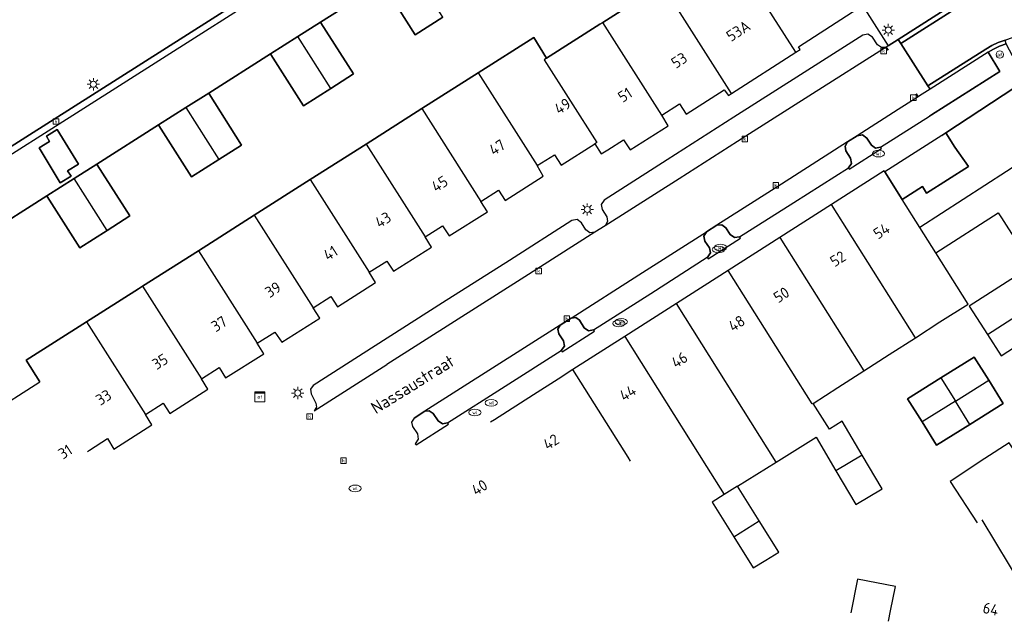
# Model space of a CAD drawing. Header units: metres. Extents: x 197147 to 199131, y 355511 to 356703.
# Tile 14 of 225: x 197582 to 197663, y 355751 to 355800. Entities that reach past the tile are written whole.
import ezdxf
from ezdxf.enums import TextEntityAlignment as Align

# ---------------------------------------------------------------- set-up
doc = ezdxf.new("R2010")
doc.units = ezdxf.units.M
for name, color, linetype in [('B-WE-GR-GRAS-GV', 252, 'Continuous'), ('B-WE-IE-MEUBILAIR_WEGMEUBILAIR-GV', 252, 'Continuous'), ('B-WE-IE-MEUBILAIR_WEGMEUBILAIR-S', 252, 'Continuous'), ('B-WE-KL-ET_LS_SR_KAST-S', 252, 'Continuous'), ('B-WE-OG-BEBOUWING-GV', 252, 'Continuous'), ('B-WE-OG-BEBOUWING_HUISNUMMER-T18', 252, 'Continuous'), ('B-WE-OG-BEBOUWING_STRAATNAAM-T35', 252, 'Continuous'), ('B-WE-OG-TERREIN_ERF-GV', 252, 'Continuous'), ('B-WE-RI-HWA_KOLK-S', 253, 'Continuous'), ('B-WE-VH-GOOT-G', 253, 'Continuous'), ('B-WE-VH-ONVERHARD-GV', 253, 'Continuous'), ('B-WE-VH-VERHARDING_BETONSTRAATSTEEN-GV', 253, 'Continuous'), ('B-WE-VH-VERHARDING_OPEN-GV', 253, 'Continuous'), ('B-WE-VH-VERHARDING_STRAATBAKSTEEN-GV', 253, 'Continuous'), ('B-WE-VH-VERHARDING_TEGEL-GV', 253, 'Continuous')]:
    doc.layers.add(name, color=color, linetype=linetype)
doc.styles.add('NLCS-ISO-M-T18', font='NLCS-ISO.ttf', dxfattribs={"height": 1.8})
doc.styles.add('NLCS-ISO-M200-T25', font='NLCS-ISO.ttf')

# ---------------------------------------------------------------- blocks, each defined once
blk = doc.blocks.new('BGT-ELEKTRAKAST-SO')
at = {"color": 0, "linetype": 'ByBlock', "lineweight": 18}
for points in [[(-2, 2), (2, 2), (2, 1.68), (-2, 1.68)], [(-2, 1.52), (2, 1.52), (2, -2), (-2, -2)]]:
    blk.add_lwpolyline(points, close=True, dxfattribs=at)
at = {"color": 0, "linetype": 'ByBlock', "lineweight": 18, "style": 'NLCS-ISO-M-T18'}
blk.add_text('et', height=1.5, dxfattribs=at).set_placement((0, 0), align=Align.MIDDLE_CENTER)
blk = doc.blocks.new('BGT-AFSLUITPAAL-SO')
at = {"color": 0, "linetype": 'ByBlock', "lineweight": 18}
blk.add_circle((0, 0), 1.5, dxfattribs=at)
at = {"color": 0, "linetype": 'ByBlock', "lineweight": 18, "style": 'NLCS-ISO-M-T18'}
blk.add_text('af', height=1.5, dxfattribs=at).set_placement((0, 0), align=Align.MIDDLE_CENTER)
blk = doc.blocks.new('BGT-LICHTMAST-SO')
at = {"color": 0, "linetype": 'ByBlock', "lineweight": 18}
for points in [[(-1.25, 0), (-2, 0)], [(-1.41, 1.41), (-0.88, 0.88)], [(0, 2), (0, 1.25)], [(0.88, 0.88), (1.41, 1.41)], [(2, 0), (1.25, 0)], [(-1.41, -1.41), (-0.88, -0.88)], [(0, -1.25), (0, -2)], [(0.88, -0.88), (1.41, -1.41)]]:
    blk.add_lwpolyline(points, dxfattribs=at)
blk.add_circle((0, 0), 1, dxfattribs=at)
blk = doc.blocks.new('BGT-WATERLEIDINGPUT-SO')
at = {"color": 0, "linetype": 'ByBlock', "lineweight": 18}
blk.add_ellipse((0, 0), major_axis=(2.5, 0), ratio=0.54, dxfattribs=at)
at = {"color": 0, "linetype": 'ByBlock', "lineweight": 18, "style": 'NLCS-ISO-M-T18'}
blk.add_text('wl', height=1.5, dxfattribs=at).set_placement((0, 0), align=Align.MIDDLE_CENTER)
blk = doc.blocks.new('BGT-KOLK-SO')
at = {"color": 0, "linetype": 'ByBlock', "lineweight": 18}
blk.add_lwpolyline([(-0.045, -0.045), (0.045, -0.045), (0.045, 0.045), (-0.045, 0.045)], close=True, dxfattribs=at)
at = {"color": 0, "linetype": 'ByBlock', "lineweight": 18, "style": 'NLCS-ISO-M-T18'}
blk.add_text('k', height=0.06, dxfattribs=at).set_placement((0, 0), align=Align.MIDDLE_CENTER)

msp = doc.modelspace()

# ---------------------------------------------------------------- linework, layer by layer
at = {"layer": 'B-WE-GR-GRAS-GV', "flags": 128}
msp.add_lwpolyline([(197568.675, 355788.295), (197568.667, 355788.272), (197575.488, 355785.974), (197605.572, 355805.107), (197608.752, 355818.73), (197595.233, 355840.95), (197587.146, 355843.64), (197568.675, 355788.295)], dxfattribs=at)
at = {"layer": 'B-WE-IE-MEUBILAIR_WEGMEUBILAIR-GV', "flags": 128}
for points in [[(197650.702, 355790.814), (197649.929, 355790.318), (197649.712, 355789.976), (197649.78, 355789.577), (197650.159, 355788.98), (197650.233, 355788.56), (197649.989, 355788.211), (197650.063, 355788.096), (197652.692, 355789.77), (197652.616, 355789.882), (197652.203, 355789.809), (197651.858, 355790.049), (197651.484, 355790.63), (197651.131, 355790.883), (197650.702, 355790.814)], [(197638.476, 355780.922), (197638.567, 355780.788), (197641.193, 355782.463), (197641.125, 355782.59), (197640.698, 355782.519), (197640.345, 355782.768), (197639.987, 355783.327), (197639.663, 355783.567), (197639.262, 355783.524), (197638.427, 355782.992), (197638.213, 355782.642), (197638.301, 355782.242), (197638.677, 355781.676), (197638.753, 355781.283), (197638.526, 355780.954), (197638.476, 355780.922)], [(197629.223, 355774.999), (197628.802, 355774.929), (197628.452, 355775.174), (197628.06, 355775.787), (197627.762, 355776.004), (197627.395, 355775.966), (197626.496, 355775.394), (197626.307, 355775.055), (197626.391, 355774.676), (197626.763, 355774.103), (197626.842, 355773.672), (197626.59, 355773.313), (197626.663, 355773.214), (197629.293, 355774.885), (197629.223, 355774.999)], [(197615.454, 355768.361), (197614.585, 355767.808), (197614.392, 355767.484), (197614.469, 355767.115), (197614.858, 355766.516), (197614.935, 355766.083), (197614.681, 355765.724), (197614.763, 355765.634), (197617.386, 355767.31), (197617.321, 355767.427), (197617.312, 355767.421), (197616.905, 355767.347), (197616.562, 355767.577), (197616.144, 355768.195), (197615.831, 355768.412), (197615.454, 355768.361)]]:
    msp.add_lwpolyline(points, dxfattribs=at)
at = {"layer": 'B-WE-OG-BEBOUWING-GV', "flags": 128}
for points in [[(197645.718, 355797.626), (197646.071, 355797.853), (197645.921, 355798.056), (197651.147, 355801.435), (197649.812, 355803.461), (197649.766, 355803.53), (197649.393, 355803.326), (197645.532, 355809.603), (197643.981, 355811.94), (197639.23, 355807.977), (197641.342, 355804.481)], [(197616.931, 355800.483), (197614.251, 355804.704), (197612.005, 355803.28), (197612.032, 355803.238), (197614.682, 355799.057), (197616.931, 355800.483)], [(197640.457, 355794.252), (197645.718, 355797.626), (197641.342, 355804.481), (197638.28, 355802.531), (197636.088, 355801.135)], [(197634.796, 355792.507), (197636.234, 355793.411), (197636.753, 355792.568), (197639.873, 355794.575), (197640.206, 355794.091), (197640.457, 355794.252), (197636.088, 355801.135), (197636.048, 355801.11), (197634.765, 355803.119), (197629.975, 355800.062)], [(197607.796, 355794.679), (197609.647, 355795.854), (197606.995, 355800.034), (197606.968, 355800.076), (197605.115, 355798.9)], [(197632.198, 355789.666), (197635.293, 355791.64), (197634.796, 355792.507), (197629.975, 355800.062), (197629.728, 355799.904), (197625.383, 355797.132), (197625.197, 355797.013), (197629.497, 355790.276), (197629.311, 355790.157), (197629.837, 355789.338), (197630.375, 355789.682), (197631.654, 355790.499), (197632.198, 355789.666)], [(197607.796, 355794.679), (197605.115, 355798.9), (197602.896, 355797.492), (197602.923, 355797.45), (197605.575, 355793.27), (197607.796, 355794.679)], [(197625.383, 355797.132), (197624.343, 355798.83), (197619.811, 355795.948), (197624.62, 355788.387), (197626.04, 355789.278), (197626.579, 355788.43), (197629.311, 355790.157)], [(197619.811, 355795.948), (197615.221, 355793.028), (197620.031, 355785.466), (197621.468, 355786.395), (197622.019, 355785.554), (197625.124, 355787.527), (197624.62, 355788.387)], [(197668.165, 355791.334), (197665.776, 355795.031), (197664.42, 355795.323), (197657.933, 355791.046), (197658.675, 355789.899), (197659.785, 355788.317), (197656.356, 355786.139), (197656.018, 355786.672), (197654.372, 355785.627)], [(197597.85, 355794.287), (197596.001, 355793.114), (197598.682, 355788.893), (197600.529, 355790.065), (197597.877, 355794.245), (197597.85, 355794.287)], [(197596.001, 355793.114), (197593.774, 355791.701), (197593.801, 355791.659), (197596.453, 355787.479), (197598.682, 355788.893)], [(197615.221, 355793.028), (197610.679, 355790.14), (197615.486, 355782.582), (197616.913, 355783.49), (197617.458, 355782.661), (197620.568, 355784.632), (197620.031, 355785.466)], [(197657.108, 355781.272), (197662.193, 355784.549), (197662.464, 355784.129), (197663.656, 355782.267), (197670.971, 355786.989), (197669.623, 355789.076), (197668.165, 355791.334), (197655.8, 355783.353)], [(197610.679, 355790.14), (197606.123, 355787.242), (197610.926, 355779.689), (197612.359, 355780.597), (197612.912, 355779.774), (197616.018, 355781.744), (197615.486, 355782.582)], [(197589.564, 355783.107), (197591.414, 355784.282), (197588.76, 355788.461), (197588.733, 355788.503), (197586.883, 355787.328)], [(197655.453, 355774.364), (197657.452, 355775.643), (197659.75, 355777.102), (197657.569, 355780.538), (197657.108, 355781.272), (197655.8, 355783.353), (197654.372, 355785.627), (197652.952, 355787.888), (197652.914, 355787.948), (197648.616, 355785.206)], [(197589.564, 355783.107), (197586.883, 355787.328), (197584.655, 355785.913), (197584.682, 355785.871), (197587.336, 355781.692), (197589.564, 355783.107)], [(197606.123, 355787.242), (197601.57, 355784.346), (197606.371, 355776.798), (197607.815, 355777.717), (197608.353, 355776.882), (197611.442, 355778.851), (197610.926, 355779.689)], [(197663.656, 355782.267), (197664.965, 355780.224), (197659.841, 355776.92), (197661.331, 355774.61), (197673.779, 355782.644), (197670.971, 355786.989)], [(197655.453, 355774.364), (197648.616, 355785.206), (197644.401, 355782.517), (197651.246, 355771.663), (197653.311, 355772.994), (197655.453, 355774.364)], [(197601.57, 355784.346), (197597.013, 355781.447), (197601.811, 355773.903), (197603.236, 355774.809), (197603.801, 355773.989), (197606.907, 355775.966), (197606.371, 355776.798)], [(197644.401, 355782.517), (197640.186, 355779.828)], [(197661.331, 355774.61), (197662.439, 355772.891), (197664.151, 355773.995), (197665.861, 355771.28), (197669.267, 355773.575), (197676.584, 355778.297), (197675.483, 355780.007), (197673.779, 355782.644)], [(197597.013, 355781.447), (197592.458, 355778.551), (197597.253, 355771.012), (197598.7, 355771.929), (197599.232, 355771.094), (197602.343, 355773.056), (197601.811, 355773.903)], [(197651.106, 355764.8), (197649.481, 355767.554), (197648.457, 355766.899), (197647.108, 355769.006), (197647.038, 355768.961), (197640.186, 355779.828), (197635.971, 355777.139)], [(197592.458, 355778.551), (197592.121, 355778.337), (197587.902, 355775.653), (197592.701, 355768.108), (197594.13, 355769.013), (197594.682, 355768.183), (197597.793, 355770.158), (197597.253, 355771.012)], [(197640.959, 355762.249), (197644.114, 355764.222), (197635.971, 355777.139), (197631.755, 355774.449), (197638.436, 355763.855), (197639.876, 355761.572)], [(197587.902, 355775.653), (197582.984, 355772.525), (197584.095, 355770.778)], [(197631.755, 355774.449), (197627.54, 355771.76)], [(197661.431, 355770.891), (197660.248, 355772.784), (197657.528, 355771.085), (197658.711, 355769.192), (197661.431, 355770.891)], [(197632.237, 355764.311), (197632.036, 355764.629), (197627.54, 355771.76), (197626.33, 355770.988), (197624.318, 355769.704), (197621.136, 355767.674), (197620.831, 355767.479)], [(197647.108, 355769.006), (197649.123, 355770.296), (197651.246, 355771.663)], [(197657.528, 355771.085), (197654.808, 355769.385), (197655.991, 355767.492)], [(197659.893, 355767.299), (197662.613, 355768.998), (197661.431, 355770.891)], [(197659.893, 355767.299), (197658.711, 355769.192), (197655.991, 355767.492), (197657.173, 355765.599), (197659.893, 355767.299)], [(197587.967, 355765.092), (197588.149, 355765.208), (197589.599, 355766.134), (197590.128, 355765.29), (197593.225, 355767.265), (197592.701, 355768.108)], [(197644.114, 355764.222), (197647.357, 355766.25), (197648.971, 355763.515)], [(197660.871, 355759.506), (197665.322, 355752.134), (197665.707, 355752.366), (197670.07, 355755.254), (197670.063, 355755.264), (197669.886, 355755.53), (197668.661, 355757.382), (197670.444, 355758.562), (197666.969, 355763.811), (197665.186, 355762.631), (197663.089, 355765.798), (197661.108, 355764.504), (197658.277, 355762.655), (197660.486, 355759.274)], [(197648.971, 355763.515), (197650.584, 355760.779), (197652.731, 355762.045), (197651.106, 355764.8), (197648.971, 355763.515)], [(197640.652, 355758.133), (197642.723, 355759.428), (197640.959, 355762.249), (197639.876, 355761.572), (197638.888, 355760.954), (197640.652, 355758.133)], [(197640.652, 355758.133), (197642.238, 355755.598), (197643.272, 355756.244), (197644.309, 355756.892), (197642.723, 355759.428)], [(197653.253, 355751.249), (197653.423, 355752.097), (197653.818, 355754.073), (197650.734, 355754.69), (197650.186, 355751.95)]]:
    msp.add_lwpolyline(points, dxfattribs=at)
at = {"layer": 'B-WE-OG-TERREIN_ERF-GV', "flags": 128}
for points in [[(197612.005, 355803.28), (197606.968, 355800.076), (197606.995, 355800.034), (197609.647, 355795.854), (197607.796, 355794.679), (197605.575, 355793.27), (197602.923, 355797.45), (197602.896, 355797.492), (197597.85, 355794.287), (197597.877, 355794.245), (197600.529, 355790.065), (197598.682, 355788.893), (197596.453, 355787.479), (197593.801, 355791.659), (197593.774, 355791.701), (197588.733, 355788.503), (197588.76, 355788.461), (197591.414, 355784.282), (197589.564, 355783.107), (197587.336, 355781.692), (197584.682, 355785.871), (197584.655, 355785.913), (197579.616, 355782.712)], [(197579.893, 355768.105), (197584.095, 355770.778), (197582.984, 355772.525), (197587.902, 355775.653), (197592.121, 355778.337), (197592.458, 355778.551), (197597.013, 355781.447), (197601.57, 355784.346), (197606.123, 355787.242), (197610.679, 355790.14), (197615.221, 355793.028), (197619.811, 355795.948), (197624.343, 355798.83), (197625.383, 355797.132), (197629.728, 355799.904), (197629.975, 355800.062), (197634.765, 355803.119)], [(197616.931, 355800.483), (197614.682, 355799.057), (197612.032, 355803.238)], [(197652.952, 355787.888), (197654.372, 355785.627), (197656.018, 355786.672), (197656.356, 355786.139), (197659.785, 355788.317), (197658.675, 355789.899), (197657.933, 355791.046), (197657.594, 355790.831), (197652.952, 355787.888)], [(197659.893, 355767.299), (197657.173, 355765.599), (197655.991, 355767.492), (197654.808, 355769.385), (197657.528, 355771.085), (197660.248, 355772.784), (197661.431, 355770.891), (197662.613, 355768.998), (197659.893, 355767.299)]]:
    msp.add_lwpolyline(points, dxfattribs=at)
at = {"layer": 'B-WE-VH-GOOT-G', "flags": 128}
for points in [[(197575.713, 355785.48), (197606.011, 355804.761), (197609.3, 355818.829), (197595.568, 355841.388), (197586.99, 355844.248), (197568.361, 355788.398), (197568.675, 355788.295)], [(197654.259, 355798.349), (197658.961, 355801.339)], [(197654.259, 355798.349), (197654.053, 355798.673)], [(197656.475, 355794.875), (197661.195, 355797.88), (197661.677, 355798.166), (197662.201, 355798.414), (197662.764, 355798.617)], [(197653.237, 355797.781), (197653.067, 355798.046)], [(197655.67, 355793.993), (197655.509, 355794.243)], [(197656.647, 355794.619), (197656.475, 355794.875)]]:
    msp.add_lwpolyline(points, dxfattribs=at)
at = {"layer": 'B-WE-VH-ONVERHARD-GV', "flags": 128}
for points in [[(197650.702, 355790.814), (197649.929, 355790.318), (197649.712, 355789.976), (197649.78, 355789.577), (197650.159, 355788.98), (197650.233, 355788.56), (197649.989, 355788.211), (197650.063, 355788.096), (197652.692, 355789.77), (197652.616, 355789.882), (197652.203, 355789.809), (197651.858, 355790.049), (197651.484, 355790.63), (197651.131, 355790.883), (197650.702, 355790.814)], [(197639.262, 355783.524), (197638.427, 355782.992), (197638.213, 355782.642), (197638.301, 355782.242), (197638.677, 355781.676), (197638.753, 355781.283), (197638.526, 355780.954), (197638.476, 355780.922), (197638.567, 355780.788), (197641.193, 355782.463), (197641.125, 355782.59), (197640.698, 355782.519), (197640.345, 355782.768), (197639.987, 355783.327), (197639.663, 355783.567), (197639.262, 355783.524)], [(197626.496, 355775.394), (197626.307, 355775.055), (197626.391, 355774.676), (197626.763, 355774.103), (197626.842, 355773.672), (197626.59, 355773.313), (197626.663, 355773.214), (197629.293, 355774.885), (197629.223, 355774.999), (197628.802, 355774.929), (197628.452, 355775.174), (197628.06, 355775.787), (197627.762, 355776.004), (197627.395, 355775.966), (197626.496, 355775.394)], [(197614.681, 355765.724), (197614.763, 355765.634), (197617.386, 355767.31), (197617.321, 355767.427), (197617.312, 355767.421), (197616.905, 355767.347), (197616.562, 355767.577), (197616.144, 355768.195), (197615.831, 355768.412), (197615.454, 355768.361), (197614.585, 355767.808), (197614.392, 355767.484), (197614.469, 355767.115), (197614.858, 355766.516), (197614.935, 355766.083), (197614.681, 355765.724)]]:
    msp.add_lwpolyline(points, dxfattribs=at)
at = {"layer": 'B-WE-VH-VERHARDING_BETONSTRAATSTEEN-GV', "flags": 128}
for points in [[(197568.675, 355788.295), (197587.146, 355843.64), (197595.233, 355840.95), (197608.752, 355818.73), (197605.572, 355805.107), (197575.488, 355785.974)], [(197579.616, 355782.712), (197584.655, 355785.913), (197586.883, 355787.328), (197588.733, 355788.503), (197593.774, 355791.701), (197596.001, 355793.114), (197597.85, 355794.287), (197602.896, 355797.492), (197605.115, 355798.9), (197606.968, 355800.076), (197612.005, 355803.28)], [(197658.961, 355801.339), (197658.785, 355801.685), (197654.053, 355798.673), (197654.259, 355798.349), (197658.961, 355801.339)], [(197653.067, 355798.046), (197652.683, 355797.999), (197652.367, 355798.223), (197651.947, 355798.849), (197651.586, 355799.093), (197651.158, 355799.014), (197646.086, 355795.78), (197640.661, 355792.321), (197635.225, 355788.855), (197630.08, 355785.575), (197629.836, 355785.224), (197629.912, 355784.804), (197630.296, 355784.208), (197630.365, 355783.82), (197630.162, 355783.483)], [(197654.053, 355798.673), (197653.236, 355798.153), (197653.067, 355798.046), (197653.237, 355797.781)], [(197656.475, 355794.875), (197654.259, 355798.349)], [(197661.386, 355797.622), (197661.814, 355797.88), (197662.31, 355798.118), (197662.843, 355798.313), (197662.764, 355798.617), (197662.201, 355798.414), (197661.677, 355798.166), (197661.195, 355797.88), (197656.475, 355794.875), (197656.647, 355794.619)], [(197653.067, 355798.046), (197647.076, 355794.237), (197641.642, 355790.782), (197636.191, 355787.316), (197630.162, 355783.483), (197629.335, 355782.957), (197623.31, 355779.126), (197617.896, 355775.684), (197612.377, 355772.175)], [(197656.596, 355792.419), (197656.762, 355792.525), (197662.331, 355796.065), (197661.386, 355797.622), (197656.647, 355794.619), (197655.79, 355794.069), (197655.67, 355793.993), (197654.037, 355792.954), (197650.702, 355790.814), (197651.131, 355790.883), (197651.484, 355790.63), (197651.858, 355790.049), (197652.203, 355789.809), (197652.616, 355789.882), (197656.596, 355792.419)], [(197655.509, 355794.243), (197655.67, 355793.993)], [(197585.49, 355791.334), (197587.253, 355788.494), (197586.357, 355787.952), (197586.631, 355787.514), (197585.744, 355786.972), (197584.023, 355789.824), (197584.885, 355790.354), (197584.624, 355790.78), (197585.49, 355791.334)], [(197649.989, 355788.211), (197650.233, 355788.56), (197650.159, 355788.98), (197649.78, 355789.577), (197649.712, 355789.976), (197649.929, 355790.318), (197644.527, 355786.877), (197639.262, 355783.524), (197639.663, 355783.567), (197639.987, 355783.327), (197640.345, 355782.768), (197640.698, 355782.519), (197641.125, 355782.59), (197645.536, 355785.387), (197649.989, 355788.211)], [(197649.929, 355790.318), (197650.702, 355790.814)], [(197629.335, 355782.957), (197628.925, 355782.895), (197628.592, 355783.141), (197628.237, 355783.726), (197627.88, 355783.986), (197627.444, 355783.911), (197622.356, 355780.665), (197616.913, 355777.193), (197611.416, 355773.686), (197606.373, 355770.469), (197606.147, 355770.159), (197606.193, 355769.778), (197606.592, 355769.04), (197606.645, 355768.693), (197606.445, 355768.404), (197612.377, 355772.175)], [(197626.496, 355775.394), (197627.395, 355775.966), (197632.907, 355779.476), (197638.427, 355782.992), (197639.262, 355783.524)], [(197627.395, 355775.966), (197627.762, 355776.004), (197628.06, 355775.787), (197628.452, 355775.174), (197628.802, 355774.929), (197629.223, 355774.999), (197633.874, 355777.976), (197638.476, 355780.922), (197638.526, 355780.954), (197638.753, 355781.283), (197638.677, 355781.676), (197638.301, 355782.242), (197638.213, 355782.642), (197638.427, 355782.992)], [(197626.59, 355773.313), (197626.842, 355773.672), (197626.763, 355774.103), (197626.391, 355774.676), (197626.307, 355775.055), (197626.496, 355775.394), (197620.983, 355771.883), (197615.454, 355768.361), (197615.831, 355768.412), (197616.144, 355768.195), (197616.562, 355767.577), (197616.905, 355767.347), (197617.312, 355767.421), (197617.321, 355767.427), (197622.003, 355770.4), (197626.59, 355773.313)], [(197614.585, 355767.808), (197615.454, 355768.361)]]:
    msp.add_lwpolyline(points, dxfattribs=at)
at = {"layer": 'B-WE-VH-VERHARDING_OPEN-GV', "flags": 128}
msp.add_lwpolyline([(197585.49, 355791.334), (197584.624, 355790.78), (197584.885, 355790.354), (197584.023, 355789.824), (197585.744, 355786.972), (197586.631, 355787.514), (197586.357, 355787.952), (197587.253, 355788.494), (197585.49, 355791.334)], dxfattribs=at)
at = {"layer": 'B-WE-VH-VERHARDING_STRAATBAKSTEEN-GV', "flags": 128}
msp.add_lwpolyline([(197656.475, 355794.875), (197661.195, 355797.88), (197661.677, 355798.166), (197662.201, 355798.414), (197662.764, 355798.617), (197663.924, 355799.048), (197677.537, 355804.108), (197673.711, 355809.248), (197658.961, 355801.339), (197654.259, 355798.349), (197656.475, 355794.875)], dxfattribs=at)
at = {"layer": 'B-WE-VH-VERHARDING_TEGEL-GV', "flags": 128}
for points in [[(197658.785, 355801.685), (197658.81, 355801.701), (197654.9, 355806.756), (197649.812, 355803.461), (197651.147, 355801.435), (197653.236, 355798.153), (197654.053, 355798.673), (197658.785, 355801.685)], [(197657.594, 355790.831), (197657.933, 355791.046), (197664.42, 355795.323), (197662.843, 355798.313), (197662.31, 355798.118), (197661.814, 355797.88), (197661.386, 355797.622), (197662.331, 355796.065), (197656.762, 355792.525), (197656.596, 355792.419)]]:
    msp.add_lwpolyline(points, dxfattribs=at)

# ---------------------------------------------------------------- block references
at = {"layer": 'B-WE-IE-MEUBILAIR_WEGMEUBILAIR-S'}
for name, p, xscale, yscale, zscale in [('BGT-LICHTMAST-SO', (197653.24, 355799.432), 0.25, 0.25, 0.25), ('BGT-AFSLUITPAAL-SO', (197662.327, 355797.435), 0.2, 0.2, 0.2), ('BGT-LICHTMAST-SO', (197588.455, 355795.017), 0.25, 0.25, 0.25), ('BGT-WATERLEIDINGPUT-SO', (197652.44, 355789.362), 0.2, 0.2, 0.2), ('BGT-LICHTMAST-SO', (197628.704, 355784.81), 0.25, 0.25, 0.25), ('BGT-WATERLEIDINGPUT-SO', (197639.396, 355781.548), 0.2, 0.2, 0.2), ('BGT-WATERLEIDINGPUT-SO', (197639.566, 355781.706), 0.2, 0.2, 0.2), ('BGT-WATERLEIDINGPUT-SO', (197631.287, 355775.529), 0.2, 0.2, 0.2), ('BGT-WATERLEIDINGPUT-SO', (197631.479, 355775.656), 0.2, 0.2, 0.2), ('BGT-LICHTMAST-SO', (197605.11, 355769.854), 0.25, 0.25, 0.25), ('BGT-WATERLEIDINGPUT-SO', (197620.883, 355769.06), 0.2, 0.2, 0.2), ('BGT-WATERLEIDINGPUT-SO', (197619.55, 355768.265), 0.2, 0.2, 0.2), ('BGT-WATERLEIDINGPUT-SO', (197609.785, 355762.084), 0.2, 0.2, 0.2)]:
    msp.add_blockref(name, p, dxfattribs=dict(at, xscale=xscale, yscale=yscale, zscale=zscale))
at = {"layer": 'B-WE-KL-ET_LS_SR_KAST-S', "xscale": 0.2, "yscale": 0.2, "zscale": 0.2}
msp.add_blockref('BGT-ELEKTRAKAST-SO', (197602.02, 355769.541), dxfattribs=at)
at = {"layer": 'B-WE-RI-HWA_KOLK-S', "xscale": 5, "yscale": 5, "zscale": 5}
for p in [(197652.858, 355797.732), (197655.286, 355793.924), (197585.405, 355791.985), (197641.544, 355790.554), (197644.075, 355786.772), (197624.75, 355779.802), (197627.042, 355775.918), (197606.084, 355767.945), (197608.836, 355764.346)]:
    msp.add_blockref('BGT-KOLK-SO', p, dxfattribs=at)

# ---------------------------------------------------------------- texts
at = {"layer": 'B-WE-OG-BEBOUWING_HUISNUMMER-T18', "char_height": 0.9, "attachment_point": 5, "style": 'NLCS-ISO-M200-T25'}
for s, insert, rotation in [('53A', (197641.017, 355799.363), 32.7), ('53', (197636.198, 355796.967), 32.8), ('51', (197631.785, 355794.147), 32.5), ('49', (197626.69, 355793.232), 32.3), ('47', (197621.36, 355789.875), 32.4), ('45', (197616.674, 355786.9), 32.4), ('43', (197612.062, 355783.972), 32.4), ('54', (197652.69, 355783.06), 32.5), ('41', (197607.778, 355781.259), 32.5), ('52', (197649.135, 355780.793), 32.5), ('39', (197603.092, 355778.279), 32.5), ('50', (197644.531, 355777.855), 32.5), ('37', (197598.697, 355775.486), 32.2), ('48', (197640.883, 355775.528), 32.5), ('46', (197636.22, 355772.553), 32.5), ('35', (197593.884, 355772.415), 32.4), ('33', (197589.288, 355769.498), 32.5), ('44', (197632.003, 355769.862), 32.5), ('42', (197625.754, 355765.875), 32.5), ('31', (197586.159, 355765.064), 32.7), ('40', (197619.923, 355762.155), 32.5), ('64', (197661.591, 355752.254), 347.9)]:
    msp.add_mtext(s, dxfattribs=dict(at, insert=insert, rotation=rotation))
at = {"layer": 'B-WE-OG-BEBOUWING_STRAATNAAM-T35', "insert": (197614.476, 355770.563), "char_height": 1, "attachment_point": 5, "rotation": 32, "style": 'NLCS-ISO-M200-T25'}
msp.add_mtext('Nassaustraat', dxfattribs=at)

doc.saveas('drawing.dxf')
